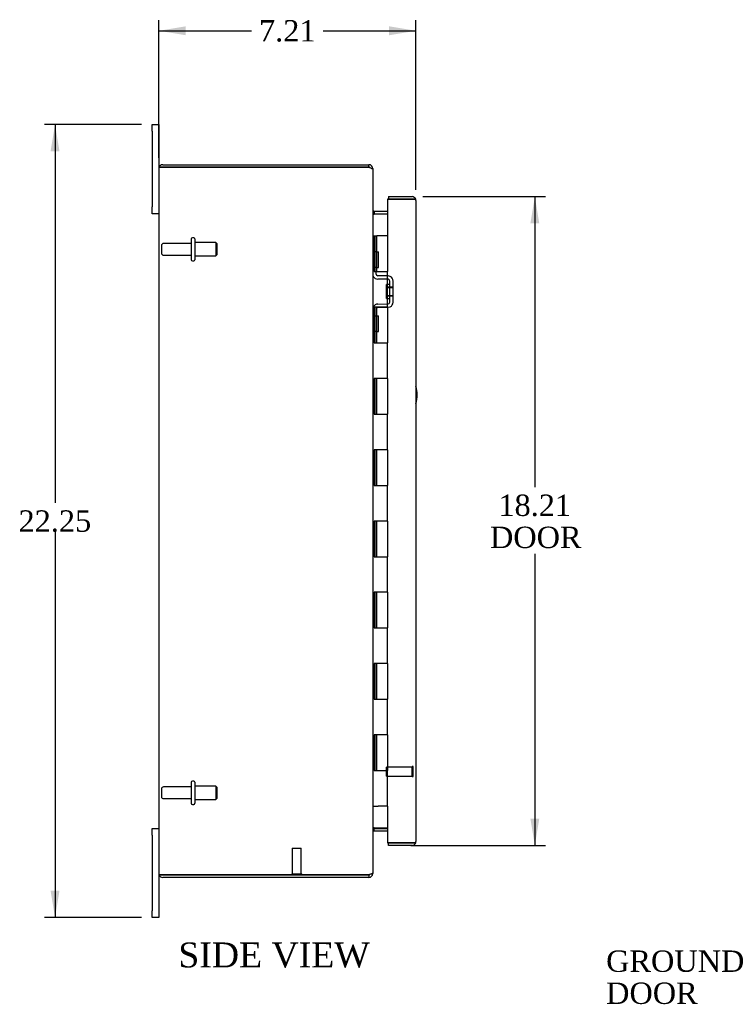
# Model space of a CAD drawing. Header units: inches. Extents: x 2 to 119, y 1 to 79.
# Tile 2 of 7: x 2 to 22, y 25 to 52. Entities that reach past the tile are written whole.
import ezdxf
from ezdxf.enums import TextEntityAlignment as Align

# ---------------------------------------------------------------- set-up
doc = ezdxf.new("R2010")
doc.units = ezdxf.units.IN
doc.header["$MEASUREMENT"] = 0
for name, color, linetype in [('COM40153-1', 7, 'CONTINUOUS'), ('COM42780', 7, 'CONTINUOUS'), ('COM48425', 7, 'CONTINUOUS'), ('COM71780-6', 7, 'CONTINUOUS'), ('DEFAULT', 7, 'CONTINUOUS'), ('FET07710', 7, 'CONTINUOUS'), ('HNG10620-16B', 7, 'CONTINUOUS'), ('HNG10620-16C', 7, 'CONTINUOUS'), ('STD21878', 7, 'CONTINUOUS'), ('STD26094', 7, 'CONTINUOUS')]:
    doc.layers.add(name, color=color, linetype=linetype)
doc.styles.add('SEACAD_TIMES_NEW_ROMAN', font='times.ttf')

# ---------------------------------------------------------------- blocks, each defined once
blk = doc.blocks.new('SEANNOT_GROUP2')
at = {"layer": 'DEFAULT', "linetype": 'Continuous'}
blk.add_hatch(color=136, dxfattribs=at).paths.add_polyline_path([(30.254, 30.876), (30.67, 31.512), (30.07, 31.046)])
at = {"layer": 'DEFAULT', "color": 136, "linetype": 'Continuous'}
blk.add_line((25.632, 26.052), (25.332, 26.052), dxfattribs=at)
blk.add_lwpolyline([(25.632, 26.052), (30.67, 31.512)], dxfattribs=at)
at = {"layer": 'DEFAULT', "color": 136, "linetype": 'Continuous', "style": 'SEACAD_TIMES_NEW_ROMAN'}
for s, p in [('GROUND STUD', (18.767, 26.352)), ('DOOR', (18.767, 25.452))]:
    blk.add_text(s, height=0.6, dxfattribs=at).set_placement(p, align=Align.TOP_LEFT)
blk = doc.blocks.new('GDIMGGROUP5')
at = {"layer": 'DEFAULT', "linetype": 'Continuous'}
for points in [[(6.97, 52.284), (6.22, 52.159), (6.97, 52.034)], [(12.68, 52.284), (12.68, 52.034), (13.43, 52.159)]]:
    blk.add_hatch(color=136, dxfattribs=at).paths.add_polyline_path(points)
at = {"layer": 'DEFAULT', "color": 136, "linetype": 'Continuous'}
for p, q in [((6.22, 48.594), (6.22, 52.459)), ((13.43, 47.697), (13.43, 52.459)), ((6.22, 52.159), (8.819, 52.159)), ((10.831, 52.159), (13.43, 52.159))]:
    blk.add_line(p, q, dxfattribs=at)
at = {"layer": 'DEFAULT', "color": 136, "linetype": 'Continuous', "style": 'SEACAD_TIMES_NEW_ROMAN'}
blk.add_text('7.21', height=0.6, dxfattribs=at).set_placement((9.029, 52.459), align=Align.TOP_LEFT)
blk = doc.blocks.new('GDIMGGROUP6')
at = {"layer": 'DEFAULT', "linetype": 'Continuous'}
for points in [[(3.182, 48.777), (3.432, 48.777), (3.307, 49.527)], [(3.182, 28.027), (3.307, 27.277), (3.432, 28.027)]]:
    blk.add_hatch(color=136, dxfattribs=at).paths.add_polyline_path(points)
at = {"layer": 'DEFAULT', "color": 136, "linetype": 'Continuous'}
for p, q in [((5.733, 49.527), (3.007, 49.527)), ((3.307, 49.527), (3.307, 38.912)), ((3.307, 38.102), (3.307, 27.277)), ((5.733, 27.277), (3.007, 27.277))]:
    blk.add_line(p, q, dxfattribs=at)
at = {"layer": 'DEFAULT', "color": 136, "linetype": 'Continuous', "style": 'SEACAD_TIMES_NEW_ROMAN'}
blk.add_text('22.25', height=0.6, dxfattribs=at).set_placement((2.283, 38.702), align=Align.TOP_LEFT)
blk = doc.blocks.new('GDIMGGROUP21')
at = {"layer": 'DEFAULT', "linetype": 'Continuous'}
for points in [[(16.892, 46.755), (16.767, 47.505), (16.642, 46.755)], [(16.892, 30.05), (16.642, 30.05), (16.767, 29.3)]]:
    blk.add_hatch(color=136, dxfattribs=at).paths.add_polyline_path(points)
at = {"layer": 'DEFAULT', "color": 136, "linetype": 'Continuous'}
for p, q in [((13.622, 47.505), (17.067, 47.505)), ((16.767, 47.505), (16.767, 39.354)), ((16.767, 37.484), (16.767, 29.3)), ((13.292, 29.3), (17.067, 29.3))]:
    blk.add_line(p, q, dxfattribs=at)
at = {"layer": 'DEFAULT', "color": 136, "linetype": 'Continuous', "style": 'SEACAD_TIMES_NEW_ROMAN'}
for s, p in [('18.21', (15.744, 39.144)), ('DOOR', (15.509, 38.244))]:
    blk.add_text(s, height=0.6, dxfattribs=at).set_placement(p, align=Align.TOP_LEFT)

msp = doc.modelspace()

# ---------------------------------------------------------------- linework, layer by layer
at = {"layer": 'COM40153-1', "color": 7}
msp.add_arc((12.72, 41.942), 0.75, 341.2031, 18.7969, dxfattribs=at)
at = {"layer": 'COM42780', "color": 7}
for p, q in [((12.22, 45.955), (12.262, 45.955)), ((12.312, 45.955), (12.262, 45.955)), ((12.312, 45.955), (12.379, 45.955)), ((12.312, 45.518), (12.312, 45.955)), ((12.315, 45.955), (12.315, 45.518)), ((12.379, 45.518), (12.379, 45.955)), ((12.262, 45.518), (12.22, 45.518)), ((12.312, 45.518), (12.262, 45.518)), ((12.312, 45.518), (12.379, 45.518)), ((12.315, 45.333), (12.315, 45.518)), ((12.65, 45.185), (12.36, 45.19)), ((12.651, 45.28), (12.362, 45.285)), ((12.602, 44.645), (12.602, 45.035)), ((12.697, 45.035), (12.602, 45.035)), ((12.706, 45.268), (12.651, 45.28)), ((12.697, 44.543), (12.697, 45.137)), ((12.792, 44.543), (12.792, 45.137)), ((12.792, 44.965), (12.602, 44.965)), ((12.792, 44.947), (12.602, 44.947)), ((12.36, 44.49), (12.65, 44.495)), ((12.602, 44.734), (12.792, 44.734)), ((12.792, 44.715), (12.602, 44.715)), ((12.602, 44.645), (12.697, 44.645)), ((12.315, 44.162), (12.315, 44.347)), ((12.362, 44.395), (12.651, 44.4)), ((12.651, 44.4), (12.706, 44.412)), ((12.22, 44.162), (12.262, 44.162)), ((12.262, 44.162), (12.312, 44.162)), ((12.312, 44.162), (12.379, 44.162)), ((12.312, 43.725), (12.312, 44.162)), ((12.314, 44.03), (12.315, 44.03)), ((12.314, 43.921), (12.314, 44.03)), ((12.314, 44), (12.315, 44)), ((12.315, 44.162), (12.315, 43.725)), ((12.379, 43.725), (12.379, 44.162)), ((12.262, 43.725), (12.22, 43.725)), ((12.312, 43.725), (12.262, 43.725)), ((12.312, 43.725), (12.379, 43.725)), ((12.314, 43.921), (12.315, 43.921)), ((12.314, 43.89), (12.314, 43.921)), ((12.314, 43.915), (12.315, 43.915)), ((12.314, 43.89), (12.315, 43.89)), ((12.314, 43.857), (12.314, 43.89)), ((12.314, 43.857), (12.315, 43.857))]:
    msp.add_line(p, q, dxfattribs=at)
for centre, radius, start, end in [((12.363, 45.333), 0.143, 180, 206.9082), ((12.363, 45.333), 0.048, 180, 269), ((12.363, 45.333), 0.143, 206.9082, 269), ((12.649, 45.137), 0.048, 0, 89), ((12.649, 45.137), 0.143, 0, 66.6665), ((12.363, 44.347), 0.143, 91, 153.0918), ((12.649, 44.543), 0.048, 271, 0), ((12.649, 44.543), 0.143, 293.3335, 0), ((12.363, 44.347), 0.143, 153.0918, 180), ((12.363, 44.347), 0.048, 91, 180)]:
    msp.add_arc(centre, radius, start, end, dxfattribs=at)
at = {"layer": 'COM48425', "color": 7}
for p, q in [((6.328, 48.402), (12.112, 48.402)), ((12.112, 48.33), (12.112, 48.402)), ((6.22, 48.294), (6.22, 28.51)), ((6.328, 48.33), (6.226, 48.33)), ((6.226, 48.33), (6.328, 48.33)), ((12.112, 48.33), (6.328, 48.33)), ((6.328, 48.33), (12.112, 48.33)), ((12.196, 48.294), (12.22, 48.294)), ((12.22, 48.294), (12.22, 48.27)), ((12.22, 48.268), (12.22, 28.536)), ((12.256, 47.099), (12.256, 47.027)), ((12.256, 47.099), (12.635, 47.099)), ((12.256, 47.027), (12.635, 47.027)), ((12.635, 47.014), (12.256, 47.014)), ((12.256, 29.791), (12.635, 29.791)), ((12.256, 29.777), (12.635, 29.777)), ((12.256, 29.705), (12.256, 29.777)), ((12.256, 29.705), (12.635, 29.705)), ((6.328, 28.474), (6.226, 28.474)), ((6.226, 28.474), (6.328, 28.474)), ((6.328, 28.474), (12.112, 28.474)), ((12.112, 28.474), (6.328, 28.474)), ((12.112, 28.474), (12.112, 28.402)), ((12.196, 28.51), (12.22, 28.51)), ((12.22, 28.534), (12.22, 28.51)), ((12.112, 28.402), (6.328, 28.402))]:
    msp.add_line(p, q, dxfattribs=at)
for centre, radius, start, end in [((6.328, 48.294), 0.108, 90, 160.5288), ((12.112, 48.294), 0.108, 0, 90), ((6.328, 48.294), 0.108, 160.5288, 180), ((12.112, 48.294), 0.036, 51.2767, 90), ((12.256, 47.135), 0.036, 180, 270), ((12.256, 47.135), 0.108, 259.6031, 270), ((12.256, 29.669), 0.036, 90, 180), ((12.256, 29.669), 0.108, 90, 100.3965), ((6.328, 28.51), 0.108, 180, 199.4712), ((6.328, 28.51), 0.108, 199.4712, 270), ((12.112, 28.51), 0.108, 270, 0), ((12.112, 28.51), 0.036, 270, 308.7233)]:
    msp.add_arc(centre, radius, start, end, dxfattribs=at)
for centre, start_param, end_param in [((6.328, 48.294), 2.801756, 3.141593), ((6.328, 28.51), 3.141593, 3.48143)]:
    msp.add_ellipse(centre, major_axis=(0.108, 0), ratio=0.997813, start_param=start_param, end_param=end_param, dxfattribs=at)
for points, knots in [([(12.112, 48.33), (12.126, 48.325), (12.14, 48.32), (12.166, 48.31), (12.178, 48.304), (12.198, 48.294), (12.206, 48.289), (12.217, 48.279), (12.22, 48.274), (12.22, 48.268)], [0, 0, 0, 0, 0.25, 0.25, 0.5, 0.5, 0.75, 0.75, 1, 1, 1, 1]), ([(12.22, 47.117), (12.22, 47.107), (12.22, 47.096), (12.223, 47.076), (12.224, 47.066), (12.228, 47.051), (12.23, 47.046), (12.233, 47.037), (12.235, 47.033), (12.24, 47.025), (12.242, 47.021), (12.247, 47.017), (12.249, 47.016), (12.252, 47.014), (12.254, 47.014), (12.256, 47.014)], [0, 0, 0, 0, 0.25, 0.25, 0.5, 0.5, 0.625, 0.625, 0.75, 0.75, 0.875, 0.875, 0.9375, 0.9375, 1, 1, 1, 1]), ([(12.256, 29.791), (12.254, 29.791), (12.252, 29.79), (12.249, 29.789), (12.247, 29.787), (12.242, 29.783), (12.24, 29.78), (12.235, 29.772), (12.233, 29.767), (12.23, 29.758), (12.228, 29.753), (12.224, 29.739), (12.223, 29.728), (12.22, 29.708), (12.22, 29.697), (12.22, 29.687)], [0, 0, 0, 0, 0.0625, 0.0625, 0.125, 0.125, 0.25, 0.25, 0.375, 0.375, 0.5, 0.5, 0.75, 0.75, 1, 1, 1, 1]), ([(12.22, 28.536), (12.22, 28.531), (12.217, 28.526), (12.206, 28.515), (12.198, 28.51), (12.178, 28.5), (12.166, 28.495), (12.14, 28.485), (12.126, 28.479), (12.112, 28.474)], [0, 0, 0, 0, 0.25, 0.25, 0.5, 0.5, 0.75, 0.75, 1, 1, 1, 1])]:
    msp.add_open_spline(points, degree=3, knots=knots, dxfattribs=at)
at = {"layer": 'COM71780-6', "color": 7}
for p, q in [((13.322, 47.433), (12.635, 47.433)), ((12.635, 47.433), (12.635, 46.402)), ((12.663, 47.505), (12.663, 47.433)), ((12.663, 47.505), (13.322, 47.505)), ((12.663, 47.433), (13.322, 47.433)), ((13.424, 47.433), (13.322, 47.433)), ((13.322, 47.433), (13.424, 47.433)), ((13.43, 47.397), (13.43, 29.408)), ((12.635, 30.402), (12.635, 29.372)), ((12.635, 29.372), (13.322, 29.372)), ((12.663, 29.3), (12.663, 29.372)), ((13.322, 29.372), (12.663, 29.372)), ((13.322, 29.3), (12.663, 29.3)), ((13.322, 29.372), (13.424, 29.372)), ((13.424, 29.372), (13.322, 29.372))]:
    msp.add_line(p, q, dxfattribs=at)
for centre, start, end in [((13.322, 47.397), 19.4712, 90), ((13.322, 47.397), 0, 19.4712), ((13.322, 29.408), 270, 340.5288), ((13.322, 29.408), 340.5288, 360)]:
    msp.add_arc(centre, 0.108, start, end, dxfattribs=at)
for centre, start_param, end_param in [((13.322, 47.397), 3.141593, 3.48143), ((13.322, 29.408), 2.801756, 3.141593)]:
    msp.add_ellipse(centre, major_axis=(-0.108, 0), ratio=0.997813, start_param=start_param, end_param=end_param, dxfattribs=at)
at = {"layer": 'FET07710', "color": 7}
for p, q in [((6.033, 49.34), (6.033, 49.527)), ((6.033, 49.527), (6.22, 49.527)), ((6.22, 49.527), (6.22, 49.34)), ((6.033, 49.34), (6.033, 47.215)), ((6.22, 49.34), (6.22, 48.294)), ((6.033, 47.027), (6.033, 47.215)), ((6.22, 47.027), (6.033, 47.027)), ((6.033, 29.59), (6.033, 29.777)), ((6.033, 29.777), (6.22, 29.777)), ((6.033, 29.59), (6.033, 27.465)), ((6.22, 28.51), (6.22, 27.465)), ((6.033, 27.277), (6.033, 27.465)), ((6.22, 27.465), (6.22, 27.277)), ((6.22, 27.277), (6.033, 27.277))]:
    msp.add_line(p, q, dxfattribs=at)
at = {"layer": 'HNG10620-16B', "color": 7}
for p, q in [((12.22, 46.402), (12.246, 46.402)), ((12.246, 46.402), (12.264, 46.402)), ((12.264, 46.402), (12.306, 46.402)), ((12.264, 46.402), (12.264, 45.402)), ((12.306, 46.402), (12.306, 45.402)), ((12.264, 45.402), (12.372, 45.402)), ((12.372, 45.402), (12.635, 45.402)), ((12.635, 44.402), (12.635, 45.402)), ((12.372, 44.402), (12.264, 44.402)), ((12.264, 44.402), (12.264, 43.402)), ((12.306, 44.402), (12.306, 43.402)), ((12.635, 44.402), (12.372, 44.402)), ((12.264, 43.402), (12.372, 43.402)), ((12.372, 43.402), (12.635, 43.402)), ((12.635, 42.402), (12.635, 43.402)), ((12.372, 42.402), (12.264, 42.402)), ((12.264, 42.402), (12.264, 41.402)), ((12.306, 42.402), (12.306, 41.402)), ((12.635, 42.402), (12.372, 42.402)), ((12.264, 41.402), (12.372, 41.402)), ((12.372, 41.402), (12.635, 41.402)), ((12.635, 40.402), (12.635, 41.402)), ((12.372, 40.402), (12.264, 40.402)), ((12.264, 40.402), (12.264, 39.402)), ((12.306, 40.402), (12.306, 39.402)), ((12.635, 40.402), (12.372, 40.402)), ((12.264, 39.402), (12.372, 39.402)), ((12.372, 39.402), (12.635, 39.402)), ((12.635, 38.402), (12.635, 39.402)), ((12.372, 38.402), (12.264, 38.402)), ((12.264, 38.402), (12.264, 37.402)), ((12.306, 38.402), (12.306, 37.402)), ((12.635, 38.402), (12.372, 38.402)), ((12.264, 37.402), (12.372, 37.402)), ((12.372, 37.402), (12.635, 37.402)), ((12.635, 36.402), (12.635, 37.402)), ((12.372, 36.402), (12.264, 36.402)), ((12.264, 36.402), (12.264, 35.402)), ((12.306, 36.402), (12.306, 35.402)), ((12.635, 36.402), (12.372, 36.402)), ((12.264, 35.402), (12.372, 35.402)), ((12.372, 35.402), (12.635, 35.402)), ((12.635, 34.402), (12.635, 35.402)), ((12.372, 34.402), (12.264, 34.402)), ((12.264, 34.402), (12.264, 33.402)), ((12.306, 34.402), (12.306, 33.402)), ((12.635, 34.402), (12.372, 34.402)), ((12.264, 33.402), (12.372, 33.402)), ((12.372, 33.402), (12.635, 33.402)), ((12.635, 32.402), (12.635, 33.402)), ((12.372, 32.402), (12.264, 32.402)), ((12.264, 32.402), (12.264, 31.402)), ((12.306, 32.402), (12.306, 31.402)), ((12.635, 32.402), (12.372, 32.402)), ((12.264, 31.402), (12.372, 31.402)), ((12.372, 31.402), (12.635, 31.402)), ((12.635, 30.402), (12.635, 31.402)), ((12.22, 30.402), (12.246, 30.402)), ((12.246, 30.402), (12.372, 30.402)), ((12.635, 30.402), (12.372, 30.402))]:
    msp.add_line(p, q, dxfattribs=at)
at = {"layer": 'HNG10620-16C', "color": 7}
for p, q in [((12.635, 46.402), (12.327, 46.402)), ((12.327, 46.402), (12.327, 45.402)), ((12.635, 46.402), (12.635, 45.402)), ((12.372, 45.402), (12.635, 45.402)), ((12.635, 44.402), (12.635, 45.402)), ((12.327, 44.402), (12.327, 43.402)), ((12.635, 44.402), (12.372, 44.402)), ((12.635, 44.402), (12.635, 43.402)), ((12.372, 43.402), (12.635, 43.402)), ((12.635, 42.402), (12.635, 43.402)), ((12.327, 42.402), (12.327, 41.402)), ((12.635, 42.402), (12.372, 42.402)), ((12.635, 42.402), (12.635, 41.402)), ((12.372, 41.402), (12.635, 41.402)), ((12.635, 40.402), (12.635, 41.402)), ((12.327, 40.402), (12.327, 39.402)), ((12.635, 40.402), (12.372, 40.402)), ((12.635, 40.402), (12.635, 39.402)), ((12.372, 39.402), (12.635, 39.402)), ((12.635, 38.402), (12.635, 39.402)), ((12.327, 38.402), (12.327, 37.402)), ((12.635, 38.402), (12.372, 38.402)), ((12.635, 38.402), (12.635, 37.402)), ((12.372, 37.402), (12.635, 37.402)), ((12.635, 36.402), (12.635, 37.402)), ((12.327, 36.402), (12.327, 35.402)), ((12.635, 36.402), (12.372, 36.402)), ((12.635, 36.402), (12.635, 35.402)), ((12.372, 35.402), (12.635, 35.402)), ((12.635, 34.402), (12.635, 35.402)), ((12.327, 34.402), (12.327, 33.402)), ((12.635, 34.402), (12.372, 34.402)), ((12.635, 34.402), (12.635, 33.402)), ((12.372, 33.402), (12.635, 33.402)), ((12.635, 32.402), (12.635, 33.402)), ((12.327, 32.402), (12.327, 31.402)), ((12.635, 32.402), (12.372, 32.402)), ((12.635, 32.402), (12.635, 31.402)), ((12.372, 31.402), (12.635, 31.402)), ((12.635, 30.402), (12.635, 31.402))]:
    msp.add_line(p, q, dxfattribs=at)
at = {"layer": 'STD21878', "color": 7}
for p, q in [((13.327, 31.231), (13.327, 31.512)), ((13.358, 31.512), (13.327, 31.512)), ((13.358, 31.231), (13.358, 31.512)), ((12.608, 31.247), (12.608, 31.497)), ((13.327, 31.497), (12.608, 31.497)), ((12.608, 31.247), (13.327, 31.247)), ((13.327, 31.231), (13.358, 31.231)), ((9.963, 29.224), (10.213, 29.224)), ((9.963, 29.224), (9.963, 28.505)), ((10.213, 28.505), (10.213, 29.224)), ((9.947, 28.505), (10.228, 28.505)), ((9.947, 28.505), (9.947, 28.474)), ((9.947, 28.474), (9.947, 28.474)), ((10.228, 28.474), (10.228, 28.505)), ((10.228, 28.474), (10.228, 28.474))]:
    msp.add_line(p, q, dxfattribs=at)
at = {"layer": 'STD26094', "color": 7}
for p, q in [((7.129, 46.192), (6.352, 46.192)), ((7.129, 46.322), (7.129, 45.732)), ((7.199, 46.352), (7.159, 46.352)), ((7.229, 46.322), (7.229, 45.732)), ((7.816, 46.215), (7.229, 46.215)), ((7.816, 46.215), (7.816, 45.84)), ((7.854, 46.177), (7.816, 46.215)), ((7.854, 45.877), (7.854, 46.177)), ((6.292, 46.132), (6.292, 45.922)), ((7.816, 45.84), (7.854, 45.877)), ((6.352, 45.862), (7.129, 45.862)), ((7.159, 45.702), (7.199, 45.702)), ((7.229, 45.84), (7.816, 45.84)), ((7.129, 31.072), (7.129, 30.482)), ((7.199, 31.102), (7.159, 31.102)), ((7.229, 31.072), (7.229, 30.482)), ((7.816, 30.965), (7.229, 30.965)), ((7.816, 30.965), (7.816, 30.59)), ((7.854, 30.927), (7.816, 30.965)), ((6.292, 30.882), (6.292, 30.672)), ((7.129, 30.942), (6.352, 30.942)), ((7.854, 30.627), (7.854, 30.927)), ((6.352, 30.612), (7.129, 30.612)), ((7.159, 30.452), (7.199, 30.452)), ((7.229, 30.59), (7.816, 30.59)), ((7.816, 30.59), (7.854, 30.627))]:
    msp.add_line(p, q, dxfattribs=at)
for centre, radius, start, end in [((6.352, 46.132), 0.06, 90, 180), ((7.159, 46.322), 0.03, 90, 180), ((7.199, 46.322), 0.03, 0, 90), ((6.352, 45.922), 0.06, 180, 270), ((7.159, 45.732), 0.03, 180, 270), ((7.199, 45.732), 0.03, 270, 0), ((7.159, 31.072), 0.03, 90, 180), ((7.199, 31.072), 0.03, 0, 90), ((6.352, 30.882), 0.06, 90, 180), ((6.352, 30.672), 0.06, 180, 270), ((7.159, 30.482), 0.03, 180, 270), ((7.199, 30.482), 0.03, 270, 0)]:
    msp.add_arc(centre, radius, start, end, dxfattribs=at)

# ---------------------------------------------------------------- block references
at = {"layer": 'DEFAULT', "color": 7}
for name in ['GDIMGGROUP5', 'GDIMGGROUP6', 'GDIMGGROUP21', 'SEANNOT_GROUP2']:
    msp.add_blockref(name, (0, 0), dxfattribs=at)

# ---------------------------------------------------------------- texts
at = {"layer": 'DEFAULT', "color": 7, "style": 'SEACAD_TIMES_NEW_ROMAN'}
msp.add_text('SIDE VIEW', height=0.7, dxfattribs=at).set_placement((6.766, 26.577), align=Align.TOP_LEFT)

doc.saveas('drawing.dxf')
